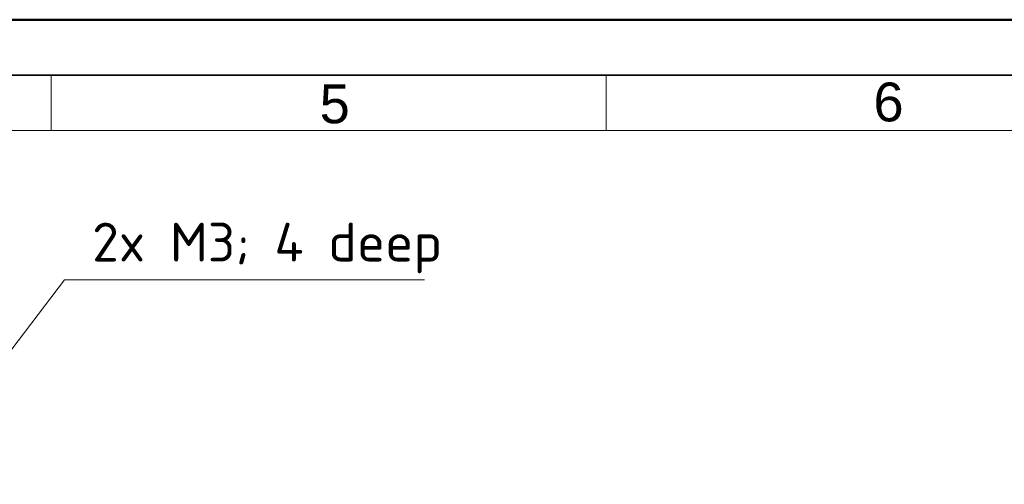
# Model space of a CAD drawing. Header units: millimetres. Extents: x 0 to 420, y 0 to 297.
# Tile 23 of 37: x 208 to 297, y 255 to 297. Entities that reach past the tile are written whole.
import ezdxf

# ---------------------------------------------------------------- set-up
doc = ezdxf.new("R2010")
doc.units = ezdxf.units.MM
doc.layers.get('0').update_dxf_attribs({"lineweight": 25})
doc.layers.add('001', color=7, linetype='Continuous', lineweight=50)
doc.layers.add('Symbol (ISO)', color=7, linetype='Continuous', lineweight=18)
doc.layers.add('Symbole(DIN)', color=3, linetype='Continuous', lineweight=25, true_color=0x00ff00)
doc.styles.add('Aktuell-DIN', font='arial.ttf')
doc.styles.add('Notiztext (DIN)', font='isocpeur.ttf')
doc.dimstyles.new('Standard - Methode 2a (DIN)$7', dxfattribs={"dimtxt": 3.5, "dimasz": 2.5, "dimexe": 3.175, "dimexo": 0.8, "dimgap": 0.8, "dimtad": 1, "dimtih": 1, "dimtoh": 1, "dimrnd": 1e-08, "dimtxsty": 'Notiztext (DIN)', "dimcen": 0.09, "dimdle": 10, "dimclrd": 256, "dimclre": 256, "dimclrt": 256, "dimazin": 2, "dimtfac": 1, "dimtmove": 0, "dimatfit": 3, "dimfxl": 1, "dimtolj": 1, "dimlwd": -1, "dimlwe": -1, "dimarcsym": 0})

# ---------------------------------------------------------------- blocks, each defined once
blk = doc.blocks.new('Ränder Basler-A3')
at = {"layer": '001'}
blk.add_line((0, 297), (420, 297), dxfattribs=at)
at = {"layer": '001', "color": 7, "linetype": 'Continuous', "lineweight": 35}
blk.add_line((5, 292), (415, 292), dxfattribs=at)
at = {"layer": '001', "color": 7, "linetype": 'Continuous', "lineweight": 18}
for p, q in [((211, 292), (211, 287)), ((261, 292), (261, 287)), ((10, 287), (410, 287))]:
    blk.add_line(p, q, dxfattribs=at)
at = {"layer": 'Symbole(DIN)', "color": 250, "true_color": 0x3f3f3f, "char_height": 3.5, "attachment_point": 4, "style": 'Aktuell-DIN'}
for s, insert in [('\\fArial|b0|i0;5', (235.194, 289.386)), ('\\fArial|b0|i0;6', (285.095, 289.555))]:
    blk.add_mtext(s, dxfattribs=dict(at, insert=insert))

msp = doc.modelspace()

# ---------------------------------------------------------------- block references
msp.add_blockref('Ränder Basler-A3', (0, 0))

# ---------------------------------------------------------------- texts
at = {"layer": 'Symbol (ISO)', "insert": (214.703, 274.141), "char_height": 3.5, "width": 30.61039, "attachment_point": 7, "style": 'Notiztext (DIN)'}
msp.add_mtext('{2x M3; 4 deep}', dxfattribs=at)

# ---------------------------------------------------------------- leaders
at = {"layer": 'Symbol (ISO)', "annotation_type": 0, "has_hookline": 1, "hookline_direction": 0, "text_width": 29.925}
msp.add_leader([(198.178, 255.112), (212.203, 273.558), (214.703, 273.558)], dimstyle='Standard - Methode 2a (DIN)$7', override={"dimgap": 0, "dimtad": 1}, dxfattribs=at)

doc.saveas('drawing.dxf')
